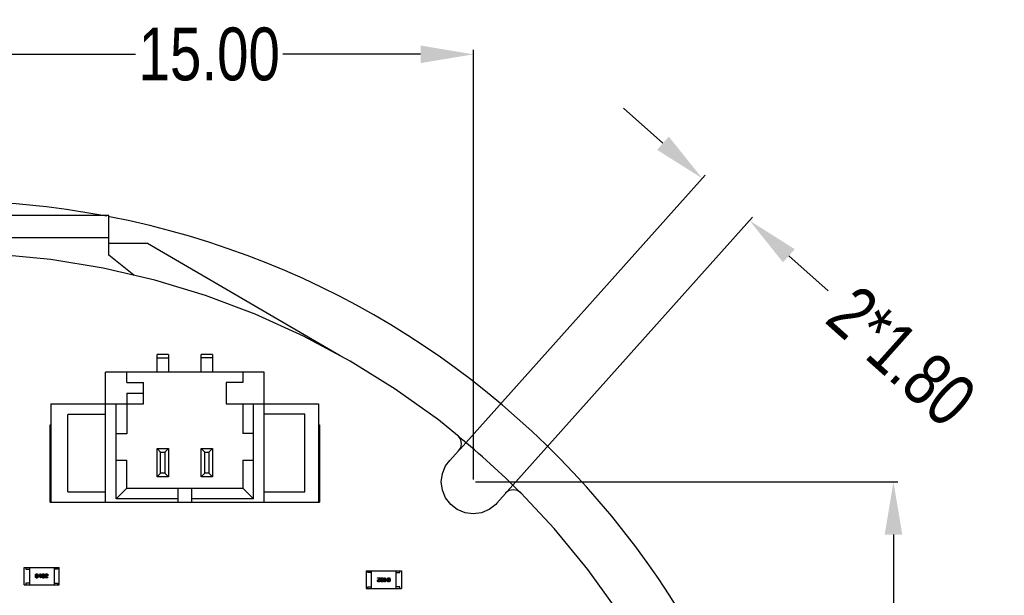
# Model space of a CAD drawing. Header units: millimetres. Extents: x -49 to 165, y -182 to -55.
# Tile 93 of 93: x 125 to 153, y -113 to -97. Entities that reach past the tile are written whole.
import ezdxf

# ---------------------------------------------------------------- set-up
doc = ezdxf.new("R2010")
doc.units = ezdxf.units.MM
doc.header["$LTSCALE"] = 1.21
doc.header["$MEASUREMENT"] = 0
doc.header["$PDMODE"] = 3
doc.header["$PDSIZE"] = 0.3125
doc.layers.get('0').update_dxf_attribs({"linetype": 'CONTINUOUS'})
doc.layers.get('DEFPOINTS').update_dxf_attribs({"linetype": 'CONTINUOUS'})
doc.layers.add('Dim', color=3, linetype='CONTINUOUS', lineweight=25)
doc.styles.get("Standard").update_dxf_attribs({"font": 'txt', "width": 0.8})
doc.dimstyles.get("Standard").update_dxf_attribs({"dimtxt": 0.15625, "dimasz": 0.1875, "dimexe": 0.125, "dimexo": 0.0625, "dimgap": 0.09, "dimtad": 0, "dimtih": 1, "dimtoh": 1, "dimzin": 4, "dimdsep": 46, "dimtxsty": 'Standard', "dimblk": '_FILLED', "dimblk1": '_FILLED', "dimblk2": '_FILLED', "dimcen": 0.09, "dimazin": 1, "dimtp": 0.01, "dimtm": 0.01, "dimtfac": 1, "dimtofl": 0, "dimtmove": 0, "dimatfit": 3, "dimldrblk": '_FILLED', "dimfxl": 1, "dimtolj": 1, "dimtzin": 4, "dimarcsym": 0})

# ---------------------------------------------------------------- blocks, each defined once
blk = doc.blocks.new('_FILLED')
at = {"color": 0, "linetype": 'ByBlock'}
blk.add_solid([(0, 0), (-1, 0.167), (-1, -0.167)], dxfattribs=at)
blk = doc.blocks.new('*D79')
at = {"layer": 'DEFPOINTS', "color": 0}
for p in [(103.988, -113.91), (95.946, -118.389), (95.709, -126.574), (123.008, -126.574), (150.698, -126.574)]:
    blk.add_point(p, dxfattribs=at)
at = {"layer": 'Dim', "color": 0, "lineweight": -2}
for p, q in [((103.936, -113.875), (99.37, -110.835)), ((95.647, -126.574), (94.61, -126.574))]:
    blk.add_line(p, q, dxfattribs=at)
for start, end in [(149.3821, 160.1502), (166.1919, 176.9599)]:
    blk.add_arc((123.008, -126.574), 28.273, start, end, dxfattribs=at)
at = {"layer": 'Dim', "color": 0, "lineweight": -2, "xscale": 1.5, "yscale": 1.5, "zscale": 1.5}
for p, rotation in [((99.474, -110.904), 57.86208909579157), ((94.735, -126.574), 268.4799565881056)]:
    blk.add_blockref('_FILLED', p, dxfattribs=dict(at, rotation=rotation))
at = {"layer": 'Dim', "color": 0, "insert": (95.946, -118.389), "char_height": 1.5, "attachment_point": 5, "rotation": 73.171}
blk.add_mtext('\\A1;34%%d', dxfattribs=at)
blk = doc.blocks.new('*D83')
at = {"layer": 'DEFPOINTS', "color": 0}
for p in [(138.008, -110.074), (149.938, -126.574), (150.698, -126.574)]:
    blk.add_point(p, dxfattribs=at)
at = {"layer": 'Dim', "color": 0, "lineweight": -2}
for p, q in [((138.071, -110.074), (150.063, -110.074)), ((149.938, -111.574), (149.938, -116.134)), ((149.938, -125.074), (149.938, -120.514)), ((150.635, -126.574), (149.813, -126.574))]:
    blk.add_line(p, q, dxfattribs=at)
at = {"layer": 'Dim', "color": 0, "lineweight": -2, "xscale": 1.5, "yscale": 1.5, "zscale": 1.5}
for p, rotation in [((149.938, -110.074), 90), ((149.938, -126.574), 270)]:
    blk.add_blockref('_FILLED', p, dxfattribs=dict(at, rotation=rotation))
at = {"layer": 'Dim', "color": 0, "insert": (149.938, -118.324), "char_height": 1.5, "attachment_point": 5, "rotation": 90, "line_spacing_factor": 1.5}
blk.add_mtext('\\A1;16.50', dxfattribs=at)
blk = doc.blocks.new('*D84')
at = {"layer": 'DEFPOINTS', "color": 0}
for p in [(123.008, -97.927), (123.008, -100.297), (138.008, -110.074)]:
    blk.add_point(p, dxfattribs=at)
at = {"layer": 'Dim', "color": 0, "lineweight": -2}
for p, q in [((123.008, -100.235), (123.008, -97.802)), ((138.008, -110.012), (138.008, -97.802)), ((124.508, -97.927), (128.418, -97.927)), ((136.508, -97.927), (132.598, -97.927))]:
    blk.add_line(p, q, dxfattribs=at)
at = {"layer": 'Dim', "color": 0, "lineweight": -2, "xscale": 1.5, "yscale": 1.5, "zscale": 1.5, "rotation": 180}
blk.add_blockref('_FILLED', (123.008, -97.927), dxfattribs=at)
at = {"layer": 'Dim', "color": 0, "lineweight": -2, "xscale": 1.5, "yscale": 1.5, "zscale": 1.5}
blk.add_blockref('_FILLED', (138.008, -97.927), dxfattribs=at)
at = {"layer": 'Dim', "color": 0, "insert": (130.508, -97.927), "char_height": 1.5, "attachment_point": 5, "line_spacing_factor": 1.5}
blk.add_mtext('\\A1;15.00', dxfattribs=at)
blk = doc.blocks.new('*D88')
at = {"layer": 'DEFPOINTS', "color": 0}
for p in [(145.849, -102.65), (137.59, -109.196), (138.93, -110.394)]:
    blk.add_point(p, dxfattribs=at)
at = {"layer": 'Dim', "color": 0, "lineweight": -2}
for p, q in [((143.391, -100.453), (142.273, -99.454)), ((137.632, -109.15), (144.593, -101.36)), ((138.972, -110.347), (145.933, -102.557)), ((146.968, -103.649), (148.086, -104.649))]:
    blk.add_line(p, q, dxfattribs=at)
at = {"layer": 'Dim', "color": 0, "lineweight": -2, "xscale": 1.5, "yscale": 1.5, "zscale": 1.5}
for p, rotation in [((144.51, -101.453), 318.2171104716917), ((145.849, -102.65), 138.2171104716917)]:
    blk.add_blockref('_FILLED', p, dxfattribs=dict(at, rotation=rotation))
at = {"layer": 'Dim', "color": 0, "insert": (150.167, -106.508), "char_height": 1.5, "attachment_point": 5, "rotation": 318.2171}
blk.add_mtext('\\A1;2*1.80', dxfattribs=at)

msp = doc.modelspace()

# ---------------------------------------------------------------- linework, layer by layer
at = {"color": 7, "linetype": 'Continuous'}
for p, q in [((127.658, -102.504), (118.358, -102.504)), ((127.658, -103.634), (127.658, -102.504)), ((127.658, -103.138), (118.358, -103.138)), ((128.758, -103.304), (127.658, -103.304)), ((134.226, -106.491), (128.758, -103.304)), ((126.009, -103.758), (124.51, -103.611)), ((128.363, -104.206), (127.658, -103.634)), ((127.494, -104.003), (126.009, -103.758)), ((128.961, -104.345), (127.494, -104.003)), ((130.402, -104.782), (128.961, -104.345)), ((131.812, -105.313), (130.402, -104.782)), ((133.183, -105.934), (131.812, -105.313)), ((134.511, -106.644), (133.183, -105.934)), ((135.79, -107.439), (134.511, -106.644)), ((137.014, -108.316), (135.79, -107.439)), ((137.556, -108.76), (137.014, -108.316)), ((137.582, -108.776), (137.556, -108.76)), ((137.648, -108.875), (137.582, -108.776)), ((137.672, -108.992), (137.648, -108.875)), ((137.648, -109.109), (137.672, -108.992)), ((137.339, -109.467), (137.59, -109.196)), ((137.59, -109.196), (137.648, -109.109)), ((137.219, -109.619), (137.339, -109.467)), ((137.098, -110.073), (137.129, -109.838)), ((137.129, -109.838), (137.219, -109.619)), ((137.129, -110.308), (137.098, -110.073)), ((137.219, -110.527), (137.129, -110.308)), ((138.92, -110.405), (138.674, -110.68)), ((138.925, -110.39), (138.92, -110.405)), ((139.025, -110.324), (138.925, -110.39)), ((139.142, -110.301), (139.025, -110.324)), ((139.259, -110.324), (139.142, -110.301)), ((139.358, -110.39), (139.259, -110.324)), ((140.307, -111.399), (139.358, -110.39)), ((137.364, -110.715), (137.219, -110.527)), ((137.552, -110.859), (137.364, -110.715)), ((138.647, -110.715), (138.459, -110.859)), ((138.674, -110.68), (138.647, -110.715)), ((137.771, -110.95), (137.552, -110.859)), ((138.006, -110.98), (137.771, -110.95)), ((138.24, -110.95), (138.006, -110.98)), ((138.459, -110.859), (138.24, -110.95)), ((141.263, -112.563), (140.307, -111.399)), ((142.14, -113.787), (141.263, -112.563))]:
    msp.add_line(p, q, dxfattribs=at)
at = {"color": 6, "linetype": 'Continuous'}
for p, q in [((129.029, -106.956), (129.029, -106.456)), ((129.349, -106.456), (129.029, -106.456)), ((129.349, -106.456), (129.349, -106.956)), ((130.279, -106.955), (130.279, -106.455)), ((130.599, -106.455), (130.279, -106.455)), ((130.599, -106.455), (130.599, -106.955)), ((129.349, -106.556), (129.029, -106.556)), ((130.599, -106.555), (130.279, -106.555)), ((132.064, -106.955), (127.564, -106.956)), ((127.564, -110.656), (127.564, -106.956)), ((128.164, -107.256), (128.164, -106.956)), ((131.464, -106.955), (131.464, -107.255)), ((132.064, -110.655), (132.064, -106.955)), ((128.164, -107.256), (128.639, -107.256)), ((128.639, -107.856), (128.639, -107.256)), ((130.989, -107.255), (130.989, -107.855)), ((131.464, -107.255), (130.989, -107.255)), ((128.164, -107.556), (128.164, -108.706)), ((128.164, -107.556), (128.639, -107.556)), ((126.014, -107.856), (126.014, -110.656)), ((126.014, -107.856), (128.639, -107.856)), ((127.864, -110.556), (127.864, -107.856)), ((130.989, -107.855), (133.614, -107.855)), ((131.464, -107.855), (131.464, -108.705)), ((131.764, -110.555), (131.764, -107.855)), ((133.614, -107.855), (133.614, -110.655)), ((126.489, -110.356), (126.489, -108.156)), ((127.564, -108.156), (126.489, -108.156)), ((133.225, -108.155), (132.064, -108.155)), ((133.225, -110.355), (133.225, -108.155)), ((125.989, -110.656), (125.989, -108.456)), ((125.989, -108.456), (126.014, -108.456)), ((133.614, -108.455), (133.639, -108.455)), ((133.639, -108.455), (133.639, -110.655)), ((128.164, -108.706), (127.864, -108.706)), ((131.764, -108.705), (131.464, -108.705)), ((129.029, -109.931), (129.029, -109.131)), ((129.129, -109.231), (129.029, -109.131)), ((129.029, -109.131), (129.349, -109.131)), ((129.129, -109.831), (129.129, -109.231)), ((129.129, -109.231), (129.249, -109.231)), ((129.249, -109.231), (129.349, -109.131)), ((129.249, -109.231), (129.249, -109.831)), ((129.349, -109.131), (129.349, -109.931)), ((130.279, -109.93), (130.279, -109.13)), ((130.279, -109.13), (130.599, -109.13)), ((130.379, -109.23), (130.279, -109.13)), ((130.379, -109.83), (130.379, -109.23)), ((130.379, -109.23), (130.499, -109.23)), ((130.499, -109.23), (130.599, -109.13)), ((130.499, -109.23), (130.499, -109.83)), ((130.599, -109.13), (130.599, -109.93)), ((127.864, -109.456), (128.164, -109.456)), ((128.164, -110.256), (128.164, -109.456)), ((131.464, -109.455), (131.464, -110.255)), ((131.464, -109.455), (131.764, -109.455)), ((129.129, -109.831), (129.029, -109.931)), ((129.249, -109.831), (129.129, -109.831)), ((129.249, -109.831), (129.349, -109.931)), ((130.379, -109.83), (130.279, -109.93)), ((130.499, -109.83), (130.379, -109.83)), ((130.499, -109.83), (130.599, -109.93)), ((129.349, -109.931), (129.029, -109.931)), ((130.599, -109.93), (130.279, -109.93)), ((126.489, -110.356), (127.564, -110.356)), ((127.864, -110.556), (128.164, -110.256)), ((128.164, -110.256), (131.464, -110.255)), ((129.614, -110.255), (129.614, -110.655)), ((130.014, -110.655), (130.014, -110.255)), ((131.464, -110.255), (131.764, -110.555)), ((132.064, -110.355), (133.225, -110.355)), ((125.989, -110.656), (133.639, -110.655)), ((129.614, -110.555), (127.864, -110.556)), ((131.764, -110.555), (130.014, -110.555)), ((125.251, -113.004), (125.251, -112.504)), ((125.251, -112.504), (126.251, -112.504)), ((125.301, -112.504), (125.301, -112.554)), ((125.301, -112.554), (125.401, -112.554)), ((125.401, -112.504), (125.401, -113.004)), ((126.101, -112.504), (126.101, -113.004)), ((126.201, -112.554), (126.101, -112.554)), ((126.201, -112.504), (126.201, -112.554)), ((126.251, -113.004), (126.251, -112.504)), ((134.966, -112.603), (134.966, -113.103)), ((134.966, -112.603), (135.966, -112.603)), ((135.016, -112.653), (135.016, -112.603)), ((135.116, -112.653), (135.016, -112.653)), ((135.116, -113.103), (135.116, -112.603)), ((135.816, -113.103), (135.816, -112.603)), ((135.816, -112.653), (135.916, -112.653)), ((135.916, -112.653), (135.916, -112.603)), ((135.966, -112.603), (135.966, -113.103)), ((125.662, -112.763), (125.715, -112.688)), ((125.662, -112.777), (125.662, -112.763)), ((125.714, -112.777), (125.662, -112.777)), ((125.713, -112.711), (125.675, -112.765)), ((125.675, -112.765), (125.714, -112.765)), ((125.714, -112.711), (125.713, -112.711)), ((125.714, -112.765), (125.714, -112.711)), ((125.714, -112.806), (125.714, -112.777)), ((125.728, -112.806), (125.714, -112.806)), ((125.715, -112.688), (125.728, -112.688)), ((125.728, -112.688), (125.728, -112.765)), ((125.728, -112.765), (125.746, -112.765)), ((125.728, -112.777), (125.728, -112.806)), ((125.746, -112.777), (125.728, -112.777)), ((125.746, -112.765), (125.746, -112.777)), ((125.93, -112.806), (125.849, -112.806)), ((125.867, -112.731), (125.852, -112.731)), ((125.865, -112.792), (125.93, -112.792)), ((125.876, -112.759), (125.892, -112.75)), ((125.897, -112.763), (125.885, -112.77)), ((125.93, -112.792), (125.93, -112.806)), ((135.287, -112.814), (135.287, -112.801)), ((135.287, -112.801), (135.368, -112.801)), ((135.351, -112.814), (135.287, -112.814)), ((135.319, -112.844), (135.332, -112.837)), ((135.34, -112.847), (135.324, -112.856)), ((135.35, -112.876), (135.365, -112.876)), ((135.471, -112.842), (135.471, -112.83)), ((135.471, -112.83), (135.489, -112.83)), ((135.489, -112.842), (135.471, -112.842)), ((135.489, -112.83), (135.489, -112.801)), ((135.489, -112.801), (135.503, -112.801)), ((135.489, -112.919), (135.489, -112.842)), ((135.501, -112.919), (135.489, -112.919)), ((135.555, -112.844), (135.501, -112.919)), ((135.503, -112.801), (135.503, -112.83)), ((135.503, -112.83), (135.555, -112.83)), ((135.503, -112.842), (135.503, -112.896)), ((135.541, -112.842), (135.503, -112.842)), ((135.503, -112.896), (135.504, -112.896)), ((135.504, -112.896), (135.541, -112.842)), ((135.555, -112.83), (135.555, -112.844)), ((125.251, -113.004), (126.251, -113.004)), ((125.301, -112.954), (125.301, -113.004)), ((125.401, -112.954), (125.301, -112.954)), ((126.101, -112.954), (126.201, -112.954)), ((126.201, -112.954), (126.201, -113.004)), ((134.966, -113.103), (135.966, -113.103)), ((135.016, -113.103), (135.016, -113.053)), ((135.016, -113.053), (135.116, -113.053)), ((135.916, -113.053), (135.816, -113.053)), ((135.916, -113.103), (135.916, -113.053))]:
    msp.add_line(p, q, dxfattribs=at)
at = {"color": 7, "linetype": 'Continuous'}
for radius, start, end in [(24.48, 79.1903, 100.8097), (24.48, 100.9793, 79.0159), (23, 44.7132, 50.6808)]:
    msp.add_arc((123.008, -126.574), radius, start, end, dxfattribs=at)
at = {"color": 6, "linetype": 'Continuous'}
for points, knots in [([(125.57, -112.749), (125.571, -112.746), (125.571, -112.742), (125.571, -112.735), (125.572, -112.728), (125.573, -112.723), (125.575, -112.717), (125.577, -112.712), (125.579, -112.708), (125.581, -112.704), (125.584, -112.7), (125.587, -112.697), (125.59, -112.694), (125.594, -112.692), (125.598, -112.69), (125.602, -112.689), (125.606, -112.688), (125.609, -112.688), (125.611, -112.688)], [0, 0, 0, 0, 0.088823, 0.172287, 0.250296, 0.323438, 0.392244, 0.456221, 0.516635, 0.573871, 0.628, 0.680335, 0.731489, 0.782557, 0.834044, 0.886738, 0.942089, 1, 1, 1, 1]), ([(125.611, -112.808), (125.609, -112.808), (125.606, -112.808), (125.602, -112.807), (125.598, -112.806), (125.594, -112.804), (125.59, -112.802), (125.587, -112.799), (125.584, -112.796), (125.581, -112.793), (125.579, -112.789), (125.577, -112.784), (125.575, -112.78), (125.573, -112.774), (125.572, -112.769), (125.571, -112.762), (125.571, -112.756), (125.571, -112.751), (125.57, -112.749)], [0, 0, 0, 0, 0.059135, 0.115606, 0.169241, 0.221578, 0.273261, 0.324749, 0.377329, 0.431642, 0.488541, 0.548597, 0.612232, 0.680174, 0.752504, 0.829777, 0.912307, 1, 1, 1, 1]), ([(125.611, -112.702), (125.61, -112.702), (125.608, -112.702), (125.605, -112.702), (125.603, -112.703), (125.6, -112.705), (125.598, -112.706), (125.596, -112.708), (125.594, -112.711), (125.593, -112.714), (125.591, -112.717), (125.59, -112.72), (125.589, -112.724), (125.588, -112.728), (125.588, -112.733), (125.587, -112.738), (125.587, -112.743), (125.587, -112.747), (125.587, -112.749)], [0, 0, 0, 0, 0.049764, 0.097007, 0.143217, 0.188577, 0.235116, 0.282997, 0.333719, 0.387776, 0.445989, 0.508679, 0.576563, 0.649481, 0.728235, 0.812722, 0.903548, 1, 1, 1, 1]), ([(125.587, -112.749), (125.587, -112.751), (125.587, -112.754), (125.587, -112.76), (125.588, -112.765), (125.588, -112.769), (125.589, -112.774), (125.59, -112.778), (125.591, -112.781), (125.593, -112.784), (125.594, -112.787), (125.596, -112.789), (125.598, -112.792), (125.6, -112.793), (125.603, -112.795), (125.605, -112.795), (125.608, -112.796), (125.61, -112.796), (125.611, -112.796)], [0, 0, 0, 0, 0.096457, 0.187288, 0.27178, 0.350132, 0.423455, 0.491343, 0.554037, 0.612253, 0.666313, 0.717038, 0.764921, 0.811214, 0.856775, 0.902988, 0.950234, 1, 1, 1, 1]), ([(125.611, -112.688), (125.613, -112.688), (125.616, -112.688), (125.62, -112.689), (125.624, -112.69), (125.628, -112.692), (125.632, -112.694), (125.635, -112.697), (125.638, -112.7), (125.641, -112.704), (125.643, -112.708), (125.645, -112.712), (125.647, -112.717), (125.649, -112.723), (125.65, -112.729), (125.651, -112.735), (125.651, -112.742), (125.652, -112.746), (125.652, -112.749)], [0, 0, 0, 0, 0.057415, 0.112361, 0.16496, 0.216437, 0.267441, 0.318839, 0.371478, 0.426325, 0.483626, 0.544235, 0.608673, 0.677374, 0.750405, 0.828394, 0.911525, 1, 1, 1, 1]), ([(125.636, -112.749), (125.636, -112.747), (125.636, -112.743), (125.636, -112.738), (125.635, -112.733), (125.635, -112.728), (125.634, -112.724), (125.633, -112.72), (125.631, -112.717), (125.63, -112.714), (125.628, -112.711), (125.626, -112.708), (125.624, -112.706), (125.622, -112.705), (125.62, -112.703), (125.617, -112.702), (125.614, -112.702), (125.612, -112.702), (125.611, -112.702)], [0, 0, 0, 0, 0.095719, 0.185854, 0.269738, 0.347952, 0.420315, 0.487894, 0.550245, 0.608186, 0.662454, 0.713283, 0.761375, 0.808209, 0.854301, 0.901312, 0.949396, 1, 1, 1, 1]), ([(125.611, -112.796), (125.612, -112.796), (125.614, -112.796), (125.617, -112.795), (125.62, -112.794), (125.622, -112.793), (125.624, -112.791), (125.626, -112.789), (125.628, -112.787), (125.63, -112.784), (125.631, -112.781), (125.633, -112.777), (125.634, -112.773), (125.635, -112.769), (125.635, -112.765), (125.636, -112.76), (125.636, -112.754), (125.636, -112.751), (125.636, -112.749)], [0, 0, 0, 0, 0.050879, 0.099377, 0.146973, 0.193618, 0.240619, 0.289461, 0.34047, 0.395283, 0.453059, 0.515633, 0.582666, 0.655287, 0.732971, 0.815933, 0.905166, 1, 1, 1, 1]), ([(125.652, -112.749), (125.652, -112.751), (125.652, -112.756), (125.651, -112.762), (125.65, -112.769), (125.649, -112.774), (125.647, -112.78), (125.646, -112.784), (125.643, -112.789), (125.641, -112.793), (125.638, -112.796), (125.635, -112.799), (125.632, -112.802), (125.628, -112.804), (125.624, -112.806), (125.62, -112.807), (125.616, -112.808), (125.613, -112.808), (125.611, -112.808)], [0, 0, 0, 0, 0.08769, 0.170218, 0.24749, 0.319818, 0.387758, 0.451391, 0.511445, 0.568185, 0.622681, 0.67526, 0.726746, 0.778428, 0.830764, 0.884397, 0.940866, 1, 1, 1, 1]), ([(125.757, -112.749), (125.757, -112.746), (125.757, -112.742), (125.758, -112.735), (125.759, -112.728), (125.76, -112.723), (125.761, -112.717), (125.763, -112.712), (125.765, -112.708), (125.768, -112.703), (125.77, -112.7), (125.773, -112.697), (125.777, -112.694), (125.78, -112.692), (125.784, -112.69), (125.788, -112.689), (125.793, -112.688), (125.796, -112.688), (125.798, -112.688)], [0, 0, 0, 0, 0.088823, 0.172287, 0.250296, 0.323438, 0.392244, 0.456221, 0.516635, 0.573871, 0.628, 0.680335, 0.731489, 0.782557, 0.834044, 0.886738, 0.942089, 1, 1, 1, 1]), ([(125.798, -112.808), (125.796, -112.808), (125.793, -112.808), (125.788, -112.807), (125.784, -112.806), (125.78, -112.804), (125.777, -112.802), (125.773, -112.799), (125.77, -112.796), (125.768, -112.793), (125.765, -112.789), (125.763, -112.784), (125.761, -112.78), (125.76, -112.774), (125.759, -112.769), (125.758, -112.762), (125.757, -112.756), (125.757, -112.751), (125.757, -112.749)], [0, 0, 0, 0, 0.059135, 0.115606, 0.169241, 0.221578, 0.273261, 0.324749, 0.377329, 0.431642, 0.488541, 0.548597, 0.612232, 0.680174, 0.752504, 0.829777, 0.912307, 1, 1, 1, 1]), ([(125.798, -112.702), (125.797, -112.702), (125.795, -112.702), (125.792, -112.702), (125.789, -112.703), (125.787, -112.705), (125.785, -112.706), (125.783, -112.708), (125.781, -112.711), (125.779, -112.714), (125.778, -112.717), (125.777, -112.72), (125.776, -112.724), (125.775, -112.728), (125.774, -112.733), (125.774, -112.738), (125.773, -112.743), (125.773, -112.747), (125.773, -112.749)], [0, 0, 0, 0, 0.049764, 0.097007, 0.143217, 0.188577, 0.235116, 0.282997, 0.333719, 0.387776, 0.445989, 0.508679, 0.576563, 0.649481, 0.728235, 0.812722, 0.903548, 1, 1, 1, 1]), ([(125.773, -112.749), (125.773, -112.751), (125.773, -112.754), (125.774, -112.76), (125.774, -112.765), (125.775, -112.769), (125.776, -112.774), (125.777, -112.778), (125.778, -112.781), (125.779, -112.784), (125.781, -112.787), (125.783, -112.789), (125.785, -112.792), (125.787, -112.793), (125.789, -112.795), (125.792, -112.795), (125.795, -112.796), (125.797, -112.796), (125.798, -112.796)], [0, 0, 0, 0, 0.096457, 0.187288, 0.27178, 0.350132, 0.423455, 0.491343, 0.554037, 0.612253, 0.666313, 0.717038, 0.764921, 0.811214, 0.856775, 0.902988, 0.950234, 1, 1, 1, 1]), ([(125.798, -112.688), (125.799, -112.688), (125.802, -112.688), (125.807, -112.689), (125.811, -112.69), (125.815, -112.692), (125.818, -112.694), (125.822, -112.697), (125.825, -112.7), (125.827, -112.704), (125.83, -112.708), (125.832, -112.712), (125.834, -112.717), (125.835, -112.723), (125.836, -112.729), (125.837, -112.735), (125.838, -112.742), (125.838, -112.746), (125.838, -112.749)], [0, 0, 0, 0, 0.057415, 0.112361, 0.16496, 0.216437, 0.267441, 0.318839, 0.371478, 0.426325, 0.483626, 0.544235, 0.608673, 0.677374, 0.750405, 0.828394, 0.911525, 1, 1, 1, 1]), ([(125.823, -112.749), (125.823, -112.747), (125.822, -112.743), (125.822, -112.738), (125.822, -112.733), (125.821, -112.728), (125.82, -112.724), (125.819, -112.72), (125.818, -112.717), (125.816, -112.714), (125.815, -112.711), (125.813, -112.708), (125.811, -112.706), (125.809, -112.705), (125.806, -112.703), (125.803, -112.702), (125.801, -112.702), (125.799, -112.702), (125.798, -112.702)], [0, 0, 0, 0, 0.095719, 0.185854, 0.269738, 0.347952, 0.420315, 0.487894, 0.550245, 0.608186, 0.662454, 0.713283, 0.761375, 0.808209, 0.854301, 0.901312, 0.949396, 1, 1, 1, 1]), ([(125.798, -112.796), (125.799, -112.796), (125.801, -112.796), (125.803, -112.795), (125.806, -112.794), (125.809, -112.793), (125.811, -112.791), (125.813, -112.789), (125.815, -112.787), (125.816, -112.784), (125.818, -112.781), (125.819, -112.777), (125.82, -112.773), (125.821, -112.769), (125.822, -112.765), (125.822, -112.76), (125.822, -112.754), (125.823, -112.751), (125.823, -112.749)], [0, 0, 0, 0, 0.050879, 0.099377, 0.146973, 0.193618, 0.240619, 0.289461, 0.34047, 0.395283, 0.453059, 0.515633, 0.582666, 0.655287, 0.732971, 0.815933, 0.905166, 1, 1, 1, 1]), ([(125.838, -112.749), (125.838, -112.751), (125.838, -112.756), (125.837, -112.762), (125.837, -112.769), (125.835, -112.774), (125.834, -112.78), (125.832, -112.784), (125.83, -112.789), (125.828, -112.793), (125.825, -112.796), (125.822, -112.799), (125.819, -112.802), (125.815, -112.804), (125.811, -112.806), (125.807, -112.807), (125.802, -112.808), (125.799, -112.808), (125.798, -112.808)], [0, 0, 0, 0, 0.08769, 0.170218, 0.24749, 0.319818, 0.387758, 0.451391, 0.511445, 0.568185, 0.622681, 0.67526, 0.726746, 0.778428, 0.830764, 0.884397, 0.940866, 1, 1, 1, 1]), ([(125.849, -112.806), (125.849, -112.805), (125.849, -112.802), (125.849, -112.798), (125.85, -112.795), (125.851, -112.791), (125.852, -112.788), (125.853, -112.784), (125.854, -112.781), (125.856, -112.778), (125.858, -112.775), (125.86, -112.773), (125.862, -112.77), (125.865, -112.768), (125.867, -112.765), (125.87, -112.763), (125.873, -112.761), (125.875, -112.76), (125.876, -112.759)], [0, 0, 0, 0, 0.069512, 0.136307, 0.201431, 0.265186, 0.327322, 0.388242, 0.448098, 0.507757, 0.566952, 0.626243, 0.686026, 0.745963, 0.807549, 0.869906, 0.934172, 1, 1, 1, 1]), ([(125.852, -112.731), (125.852, -112.729), (125.852, -112.726), (125.852, -112.721), (125.853, -112.716), (125.854, -112.712), (125.856, -112.709), (125.857, -112.705), (125.86, -112.702), (125.862, -112.699), (125.865, -112.697), (125.868, -112.694), (125.871, -112.693), (125.875, -112.691), (125.879, -112.69), (125.883, -112.689), (125.887, -112.688), (125.891, -112.688), (125.892, -112.688)], [0, 0, 0, 0, 0.074935, 0.145873, 0.212498, 0.27598, 0.33603, 0.394042, 0.450372, 0.505546, 0.560812, 0.616481, 0.673265, 0.732328, 0.7938, 0.858943, 0.92718, 1, 1, 1, 1]), ([(125.885, -112.77), (125.884, -112.771), (125.881, -112.772), (125.877, -112.775), (125.874, -112.777), (125.871, -112.78), (125.869, -112.783), (125.867, -112.786), (125.866, -112.789), (125.866, -112.791), (125.865, -112.792)], [0, 0, 0, 0, 0.158292, 0.304606, 0.440272, 0.565336, 0.681745, 0.791834, 0.896966, 1, 1, 1, 1]), ([(125.89, -112.702), (125.889, -112.702), (125.887, -112.702), (125.885, -112.702), (125.882, -112.703), (125.88, -112.703), (125.878, -112.704), (125.876, -112.706), (125.874, -112.707), (125.873, -112.709), (125.871, -112.711), (125.87, -112.713), (125.869, -112.715), (125.868, -112.718), (125.868, -112.721), (125.867, -112.724), (125.867, -112.727), (125.867, -112.729), (125.867, -112.731)], [0, 0, 0, 0, 0.065945, 0.127767, 0.186553, 0.242898, 0.297728, 0.351599, 0.404854, 0.459191, 0.515338, 0.573322, 0.634405, 0.698538, 0.767039, 0.84022, 0.917406, 1, 1, 1, 1]), ([(125.914, -112.723), (125.914, -112.722), (125.914, -112.72), (125.913, -112.718), (125.913, -112.716), (125.912, -112.714), (125.911, -112.712), (125.91, -112.71), (125.909, -112.709), (125.907, -112.707), (125.906, -112.706), (125.904, -112.705), (125.902, -112.704), (125.9, -112.703), (125.898, -112.703), (125.895, -112.702), (125.893, -112.702), (125.891, -112.702), (125.89, -112.702)], [0, 0, 0, 0, 0.069456, 0.136175, 0.198596, 0.258993, 0.316838, 0.37342, 0.428889, 0.48454, 0.540119, 0.597644, 0.65702, 0.718534, 0.783117, 0.851564, 0.923888, 1, 1, 1, 1]), ([(125.892, -112.688), (125.894, -112.688), (125.896, -112.688), (125.9, -112.689), (125.904, -112.69), (125.908, -112.691), (125.911, -112.692), (125.914, -112.694), (125.917, -112.696), (125.919, -112.698), (125.921, -112.7), (125.923, -112.703), (125.925, -112.705), (125.927, -112.709), (125.928, -112.712), (125.929, -112.715), (125.929, -112.719), (125.929, -112.722), (125.93, -112.723)], [0, 0, 0, 0, 0.074847, 0.14558, 0.212628, 0.276599, 0.337792, 0.396608, 0.453638, 0.509854, 0.565589, 0.621545, 0.678777, 0.737222, 0.798388, 0.862259, 0.929312, 1, 1, 1, 1]), ([(125.892, -112.75), (125.893, -112.75), (125.895, -112.749), (125.898, -112.747), (125.9, -112.746), (125.902, -112.744), (125.904, -112.742), (125.906, -112.741), (125.908, -112.739), (125.909, -112.737), (125.91, -112.736), (125.911, -112.734), (125.912, -112.732), (125.913, -112.73), (125.913, -112.728), (125.914, -112.727), (125.914, -112.725), (125.914, -112.723), (125.914, -112.723)], [0, 0, 0, 0, 0.084365, 0.165386, 0.24176, 0.314729, 0.38433, 0.449952, 0.513164, 0.5734, 0.630824, 0.68644, 0.740136, 0.792605, 0.844515, 0.896112, 0.947763, 1, 1, 1, 1]), ([(125.93, -112.723), (125.93, -112.724), (125.93, -112.726), (125.929, -112.729), (125.929, -112.732), (125.928, -112.735), (125.927, -112.738), (125.926, -112.74), (125.924, -112.743), (125.922, -112.745), (125.92, -112.748), (125.918, -112.75), (125.915, -112.752), (125.912, -112.755), (125.909, -112.757), (125.905, -112.759), (125.901, -112.761), (125.899, -112.762), (125.897, -112.763)], [0, 0, 0, 0, 0.055083, 0.109453, 0.162685, 0.21614, 0.26961, 0.324284, 0.380202, 0.437433, 0.497084, 0.559152, 0.624288, 0.692446, 0.763862, 0.838743, 0.917269, 1, 1, 1, 1]), ([(135.287, -112.883), (135.287, -112.882), (135.287, -112.88), (135.287, -112.877), (135.288, -112.875), (135.289, -112.872), (135.29, -112.869), (135.291, -112.866), (135.293, -112.864), (135.294, -112.861), (135.297, -112.859), (135.299, -112.856), (135.302, -112.854), (135.305, -112.852), (135.308, -112.85), (135.311, -112.848), (135.315, -112.846), (135.318, -112.845), (135.319, -112.844)], [0, 0, 0, 0, 0.055083, 0.109453, 0.162685, 0.21614, 0.26961, 0.324284, 0.380202, 0.437433, 0.497084, 0.559152, 0.624288, 0.692446, 0.763862, 0.838743, 0.917269, 1, 1, 1, 1]), ([(135.324, -112.919), (135.323, -112.919), (135.32, -112.918), (135.316, -112.918), (135.312, -112.917), (135.309, -112.916), (135.306, -112.914), (135.303, -112.913), (135.3, -112.911), (135.297, -112.909), (135.295, -112.907), (135.293, -112.904), (135.292, -112.901), (135.29, -112.898), (135.289, -112.895), (135.288, -112.891), (135.287, -112.887), (135.287, -112.885), (135.287, -112.883)], [0, 0, 0, 0, 0.074847, 0.14558, 0.212628, 0.276599, 0.337792, 0.396608, 0.453638, 0.509854, 0.565589, 0.621545, 0.678777, 0.737222, 0.798388, 0.862259, 0.929312, 1, 1, 1, 1]), ([(135.324, -112.856), (135.324, -112.857), (135.322, -112.858), (135.319, -112.859), (135.317, -112.861), (135.315, -112.863), (135.313, -112.864), (135.311, -112.866), (135.309, -112.867), (135.308, -112.869), (135.306, -112.871), (135.305, -112.873), (135.304, -112.874), (135.304, -112.876), (135.303, -112.878), (135.303, -112.88), (135.303, -112.882), (135.303, -112.883), (135.303, -112.884)], [0, 0, 0, 0, 0.084365, 0.165386, 0.24176, 0.314729, 0.38433, 0.449952, 0.513164, 0.5734, 0.630824, 0.68644, 0.740136, 0.792605, 0.844515, 0.896112, 0.947763, 1, 1, 1, 1]), ([(135.303, -112.884), (135.303, -112.885), (135.303, -112.886), (135.303, -112.889), (135.304, -112.891), (135.305, -112.893), (135.306, -112.895), (135.307, -112.896), (135.308, -112.898), (135.309, -112.899), (135.311, -112.901), (135.313, -112.902), (135.315, -112.903), (135.317, -112.903), (135.319, -112.904), (135.321, -112.905), (135.324, -112.905), (135.326, -112.905), (135.326, -112.905)], [0, 0, 0, 0, 0.069456, 0.136175, 0.198596, 0.258993, 0.316838, 0.37342, 0.428889, 0.48454, 0.540119, 0.597644, 0.65702, 0.718534, 0.783117, 0.851564, 0.923888, 1, 1, 1, 1]), ([(135.365, -112.876), (135.365, -112.878), (135.365, -112.881), (135.364, -112.886), (135.364, -112.89), (135.362, -112.894), (135.361, -112.898), (135.359, -112.901), (135.357, -112.905), (135.355, -112.907), (135.352, -112.91), (135.349, -112.912), (135.346, -112.914), (135.342, -112.916), (135.338, -112.917), (135.334, -112.918), (135.329, -112.918), (135.326, -112.919), (135.324, -112.919)], [0, 0, 0, 0, 0.074935, 0.145873, 0.212498, 0.27598, 0.33603, 0.394042, 0.450372, 0.505546, 0.560812, 0.616481, 0.673265, 0.732328, 0.7938, 0.858943, 0.92718, 1, 1, 1, 1]), ([(135.326, -112.905), (135.327, -112.905), (135.329, -112.905), (135.332, -112.905), (135.334, -112.904), (135.337, -112.903), (135.339, -112.902), (135.341, -112.901), (135.342, -112.899), (135.344, -112.898), (135.345, -112.896), (135.346, -112.894), (135.347, -112.891), (135.348, -112.889), (135.349, -112.886), (135.35, -112.883), (135.35, -112.88), (135.35, -112.877), (135.35, -112.876)], [0, 0, 0, 0, 0.065945, 0.127767, 0.186553, 0.242898, 0.297728, 0.351599, 0.404854, 0.459191, 0.515338, 0.573322, 0.634405, 0.698538, 0.767039, 0.84022, 0.917406, 1, 1, 1, 1]), ([(135.332, -112.837), (135.333, -112.836), (135.336, -112.834), (135.339, -112.832), (135.343, -112.829), (135.345, -112.826), (135.348, -112.824), (135.349, -112.821), (135.351, -112.818), (135.351, -112.815), (135.351, -112.814)], [0, 0, 0, 0, 0.158292, 0.304606, 0.440272, 0.565336, 0.681745, 0.791834, 0.896966, 1, 1, 1, 1]), ([(135.368, -112.801), (135.368, -112.802), (135.368, -112.805), (135.367, -112.808), (135.367, -112.812), (135.366, -112.816), (135.365, -112.819), (135.364, -112.822), (135.362, -112.825), (135.361, -112.828), (135.359, -112.831), (135.357, -112.834), (135.354, -112.837), (135.352, -112.839), (135.349, -112.841), (135.346, -112.843), (135.343, -112.845), (135.341, -112.847), (135.34, -112.847)], [0, 0, 0, 0, 0.069512, 0.136307, 0.201431, 0.265186, 0.327322, 0.388242, 0.448098, 0.507757, 0.566952, 0.626243, 0.686026, 0.745963, 0.807549, 0.869906, 0.934172, 1, 1, 1, 1]), ([(135.378, -112.858), (135.378, -112.855), (135.379, -112.851), (135.379, -112.844), (135.38, -112.838), (135.381, -112.832), (135.383, -112.827), (135.385, -112.822), (135.387, -112.818), (135.389, -112.814), (135.392, -112.81), (135.395, -112.807), (135.398, -112.805), (135.402, -112.803), (135.406, -112.801), (135.41, -112.8), (135.414, -112.799), (135.417, -112.799), (135.419, -112.799)], [0, 0, 0, 0, 0.08769, 0.170218, 0.24749, 0.319818, 0.387758, 0.451391, 0.511445, 0.568185, 0.622681, 0.67526, 0.726746, 0.778428, 0.830764, 0.884397, 0.940866, 1, 1, 1, 1]), ([(135.419, -112.919), (135.417, -112.919), (135.414, -112.918), (135.41, -112.918), (135.406, -112.916), (135.402, -112.914), (135.398, -112.912), (135.395, -112.91), (135.392, -112.906), (135.389, -112.903), (135.387, -112.899), (135.385, -112.894), (135.383, -112.889), (135.382, -112.884), (135.38, -112.878), (135.379, -112.872), (135.379, -112.865), (135.378, -112.86), (135.378, -112.858)], [0, 0, 0, 0, 0.057415, 0.112361, 0.16496, 0.216437, 0.267441, 0.318839, 0.371478, 0.426325, 0.483626, 0.544235, 0.608673, 0.677374, 0.750405, 0.828394, 0.911525, 1, 1, 1, 1]), ([(135.419, -112.81), (135.418, -112.811), (135.416, -112.811), (135.413, -112.811), (135.411, -112.812), (135.408, -112.814), (135.406, -112.815), (135.404, -112.817), (135.402, -112.82), (135.4, -112.823), (135.399, -112.826), (135.398, -112.829), (135.396, -112.833), (135.396, -112.837), (135.395, -112.842), (135.394, -112.847), (135.394, -112.852), (135.394, -112.856), (135.394, -112.858)], [0, 0, 0, 0, 0.050879, 0.099377, 0.146973, 0.193618, 0.240619, 0.289461, 0.34047, 0.395283, 0.453059, 0.515633, 0.582666, 0.655287, 0.732971, 0.815933, 0.905166, 1, 1, 1, 1]), ([(135.394, -112.858), (135.394, -112.86), (135.394, -112.863), (135.394, -112.869), (135.395, -112.874), (135.396, -112.878), (135.396, -112.883), (135.398, -112.886), (135.399, -112.89), (135.4, -112.893), (135.402, -112.896), (135.404, -112.898), (135.406, -112.9), (135.408, -112.902), (135.411, -112.903), (135.413, -112.904), (135.416, -112.905), (135.418, -112.905), (135.419, -112.905)], [0, 0, 0, 0, 0.095719, 0.185854, 0.269738, 0.347952, 0.420315, 0.487894, 0.550245, 0.608186, 0.662454, 0.713283, 0.761375, 0.808209, 0.854301, 0.901312, 0.949396, 1, 1, 1, 1]), ([(135.419, -112.799), (135.421, -112.799), (135.424, -112.799), (135.428, -112.8), (135.432, -112.801), (135.436, -112.803), (135.44, -112.805), (135.443, -112.807), (135.446, -112.81), (135.449, -112.814), (135.451, -112.818), (135.453, -112.822), (135.455, -112.827), (135.457, -112.832), (135.458, -112.838), (135.459, -112.844), (135.459, -112.851), (135.46, -112.855), (135.46, -112.858)], [0, 0, 0, 0, 0.059135, 0.115606, 0.169241, 0.221578, 0.273261, 0.324749, 0.377329, 0.431642, 0.488541, 0.548597, 0.612232, 0.680174, 0.752504, 0.829777, 0.912307, 1, 1, 1, 1]), ([(135.443, -112.858), (135.443, -112.856), (135.443, -112.852), (135.443, -112.847), (135.442, -112.842), (135.442, -112.837), (135.441, -112.833), (135.44, -112.829), (135.439, -112.825), (135.437, -112.822), (135.436, -112.82), (135.434, -112.817), (135.432, -112.815), (135.43, -112.813), (135.427, -112.812), (135.425, -112.811), (135.422, -112.811), (135.42, -112.811), (135.419, -112.81)], [0, 0, 0, 0, 0.096457, 0.187288, 0.27178, 0.350132, 0.423455, 0.491343, 0.554037, 0.612253, 0.666313, 0.717038, 0.764921, 0.811214, 0.856775, 0.902988, 0.950234, 1, 1, 1, 1]), ([(135.419, -112.905), (135.42, -112.905), (135.422, -112.905), (135.425, -112.904), (135.427, -112.903), (135.43, -112.902), (135.432, -112.9), (135.434, -112.898), (135.436, -112.896), (135.437, -112.893), (135.439, -112.89), (135.44, -112.886), (135.441, -112.883), (135.442, -112.878), (135.442, -112.874), (135.443, -112.869), (135.443, -112.863), (135.443, -112.86), (135.443, -112.858)], [0, 0, 0, 0, 0.049764, 0.097007, 0.143217, 0.188577, 0.235116, 0.282997, 0.333719, 0.387776, 0.445989, 0.508679, 0.576563, 0.649481, 0.728235, 0.812722, 0.903548, 1, 1, 1, 1]), ([(135.46, -112.858), (135.46, -112.86), (135.459, -112.865), (135.459, -112.872), (135.458, -112.878), (135.457, -112.884), (135.455, -112.889), (135.453, -112.894), (135.451, -112.899), (135.449, -112.903), (135.446, -112.907), (135.443, -112.91), (135.44, -112.913), (135.436, -112.915), (135.432, -112.916), (135.428, -112.918), (135.424, -112.918), (135.421, -112.919), (135.419, -112.919)], [0, 0, 0, 0, 0.088823, 0.172287, 0.250296, 0.323438, 0.392244, 0.456221, 0.516635, 0.573871, 0.628, 0.680335, 0.731489, 0.782557, 0.834044, 0.886738, 0.942089, 1, 1, 1, 1]), ([(135.565, -112.858), (135.565, -112.855), (135.565, -112.851), (135.566, -112.844), (135.567, -112.838), (135.568, -112.832), (135.569, -112.827), (135.571, -112.822), (135.573, -112.818), (135.576, -112.814), (135.578, -112.81), (135.581, -112.807), (135.585, -112.805), (135.588, -112.803), (135.592, -112.801), (135.596, -112.8), (135.601, -112.799), (135.604, -112.799), (135.606, -112.799)], [0, 0, 0, 0, 0.08769, 0.170218, 0.24749, 0.319818, 0.387758, 0.451391, 0.511445, 0.568185, 0.622681, 0.67526, 0.726746, 0.778428, 0.830764, 0.884397, 0.940866, 1, 1, 1, 1]), ([(135.606, -112.919), (135.604, -112.919), (135.601, -112.918), (135.596, -112.918), (135.592, -112.916), (135.588, -112.914), (135.585, -112.912), (135.582, -112.91), (135.579, -112.906), (135.576, -112.903), (135.574, -112.899), (135.571, -112.894), (135.57, -112.889), (135.568, -112.884), (135.567, -112.878), (135.566, -112.872), (135.565, -112.865), (135.565, -112.86), (135.565, -112.858)], [0, 0, 0, 0, 0.057415, 0.112361, 0.16496, 0.216437, 0.267441, 0.318839, 0.371478, 0.426325, 0.483626, 0.544235, 0.608673, 0.677374, 0.750405, 0.828394, 0.911525, 1, 1, 1, 1]), ([(135.606, -112.81), (135.605, -112.811), (135.603, -112.811), (135.6, -112.811), (135.597, -112.812), (135.595, -112.814), (135.592, -112.815), (135.59, -112.817), (135.588, -112.82), (135.587, -112.823), (135.585, -112.826), (135.584, -112.829), (135.583, -112.833), (135.582, -112.837), (135.581, -112.842), (135.581, -112.847), (135.581, -112.852), (135.581, -112.856), (135.581, -112.858)], [0, 0, 0, 0, 0.050879, 0.099377, 0.146973, 0.193618, 0.240619, 0.289461, 0.34047, 0.395283, 0.453059, 0.515633, 0.582666, 0.655287, 0.732971, 0.815933, 0.905166, 1, 1, 1, 1]), ([(135.581, -112.858), (135.581, -112.86), (135.581, -112.863), (135.581, -112.869), (135.581, -112.874), (135.582, -112.878), (135.583, -112.883), (135.584, -112.886), (135.585, -112.89), (135.587, -112.893), (135.588, -112.896), (135.59, -112.898), (135.592, -112.9), (135.595, -112.902), (135.597, -112.903), (135.6, -112.904), (135.603, -112.905), (135.605, -112.905), (135.606, -112.905)], [0, 0, 0, 0, 0.095719, 0.185854, 0.269738, 0.347952, 0.420315, 0.487894, 0.550245, 0.608186, 0.662454, 0.713283, 0.761375, 0.808209, 0.854301, 0.901312, 0.949396, 1, 1, 1, 1]), ([(135.606, -112.799), (135.607, -112.799), (135.61, -112.799), (135.615, -112.8), (135.619, -112.801), (135.623, -112.803), (135.626, -112.805), (135.63, -112.807), (135.633, -112.81), (135.635, -112.814), (135.638, -112.818), (135.64, -112.822), (135.642, -112.827), (135.643, -112.832), (135.644, -112.838), (135.645, -112.844), (135.646, -112.851), (135.646, -112.855), (135.646, -112.858)], [0, 0, 0, 0, 0.059135, 0.115606, 0.169241, 0.221578, 0.273261, 0.324749, 0.377329, 0.431642, 0.488541, 0.548597, 0.612232, 0.680174, 0.752504, 0.829777, 0.912307, 1, 1, 1, 1]), ([(135.63, -112.858), (135.63, -112.856), (135.63, -112.852), (135.629, -112.847), (135.629, -112.842), (135.628, -112.837), (135.627, -112.833), (135.626, -112.829), (135.625, -112.825), (135.624, -112.822), (135.622, -112.82), (135.62, -112.817), (135.618, -112.815), (135.616, -112.813), (135.614, -112.812), (135.611, -112.811), (135.608, -112.811), (135.607, -112.811), (135.606, -112.81)], [0, 0, 0, 0, 0.096457, 0.187288, 0.27178, 0.350132, 0.423455, 0.491343, 0.554037, 0.612253, 0.666313, 0.717038, 0.764921, 0.811214, 0.856775, 0.902988, 0.950234, 1, 1, 1, 1]), ([(135.606, -112.905), (135.607, -112.905), (135.608, -112.905), (135.611, -112.904), (135.614, -112.903), (135.616, -112.902), (135.618, -112.9), (135.62, -112.898), (135.622, -112.896), (135.624, -112.893), (135.625, -112.89), (135.626, -112.886), (135.627, -112.882), (135.628, -112.878), (135.629, -112.874), (135.629, -112.869), (135.63, -112.863), (135.63, -112.86), (135.63, -112.858)], [0, 0, 0, 0, 0.049764, 0.097007, 0.143217, 0.188577, 0.235116, 0.282997, 0.333719, 0.387776, 0.445989, 0.508679, 0.576563, 0.649481, 0.728235, 0.812722, 0.903548, 1, 1, 1, 1]), ([(135.646, -112.858), (135.646, -112.86), (135.646, -112.865), (135.645, -112.872), (135.644, -112.878), (135.643, -112.884), (135.642, -112.889), (135.64, -112.894), (135.638, -112.899), (135.635, -112.903), (135.633, -112.907), (135.63, -112.91), (135.626, -112.913), (135.623, -112.915), (135.619, -112.916), (135.615, -112.918), (135.61, -112.918), (135.607, -112.919), (135.606, -112.919)], [0, 0, 0, 0, 0.088823, 0.172287, 0.250296, 0.323438, 0.392244, 0.456221, 0.516635, 0.573871, 0.628, 0.680335, 0.731489, 0.782557, 0.834044, 0.886738, 0.942089, 1, 1, 1, 1])]:
    msp.add_open_spline(points, degree=3, knots=knots, dxfattribs=at)

# ---------------------------------------------------------------- dimensions: what is measured, and where the dimension line sits
at = {"layer": 'Dim'}
dim = msp.add_linear_dim(base=(123.008, -97.927), p1=(138.008, -110.074), p2=(123.008, -100.297), dimstyle='Standard', override={"dimtxt": 1.5, "dimasz": 1.5, "dimtih": 0, "dimtoh": 0, "dimzin": 0, "dimcen": 0.198, "dimadec": 0, "dimazin": 0, "dimtp": 0, "dimtm": 0, "dimtdec": 4, "dimtzin": 0, "dimarcsym": 1}, dxfattribs=at)
dim.commit()
dim.dimension.update_dxf_attribs({"geometry": '*D84', "text_midpoint": (130.508, -97.927)})
dim = msp.add_linear_dim(base=(145.849, -102.65), p1=(137.59, -109.196), p2=(138.93, -110.394), angle=318.2171, dimstyle='Standard', override={"dimtxt": 1.5, "dimasz": 1.5, "dimtih": 0, "dimtoh": 0, "dimzin": 0, "dimpost": '2*<>', "dimblk": '_FILLED', "dimcen": 0.198, "dimadec": 0, "dimazin": 0, "dimtp": 0, "dimtm": 0, "dimtdec": 4, "dimtzin": 0, "dimarcsym": 1}, dxfattribs=at)
dim.commit()
dim.dimension.update_dxf_attribs({"geometry": '*D88', "text_midpoint": (150.167, -106.508), "dimtype": 161})
dim = msp.add_linear_dim(base=(149.938, -126.574), p1=(138.008, -110.074), p2=(150.698, -126.574), angle=90, dimstyle='Standard', override={"dimtxt": 1.5, "dimasz": 1.5, "dimtih": 0, "dimtoh": 0, "dimzin": 0, "dimcen": 0.198, "dimadec": 0, "dimazin": 0, "dimtp": 0, "dimtm": 0, "dimtdec": 4, "dimtzin": 0, "dimarcsym": 1}, dxfattribs=at)
dim.commit()
dim.dimension.update_dxf_attribs({"geometry": '*D83', "text_midpoint": (149.938, -118.324)})
dim = msp.add_angular_dim_2l(base=(95.946, -118.389), line1=((123.008, -126.574), (103.988, -113.91)), line2=((95.709, -126.574), (150.698, -126.574)), dimstyle='Standard', override={"dimtxt": 1.5, "dimasz": 1.5, "dimtih": 0, "dimtoh": 0, "dimzin": 0, "dimcen": 0.198, "dimadec": 0, "dimazin": 0, "dimtp": 0, "dimtm": 0, "dimtdec": 4, "dimtzin": 0, "dimarcsym": 1}, dxfattribs=at)
dim.commit()
dim.dimension.update_dxf_attribs({"geometry": '*D79', "text_midpoint": (95.946, -118.389)})

doc.saveas('drawing.dxf')
